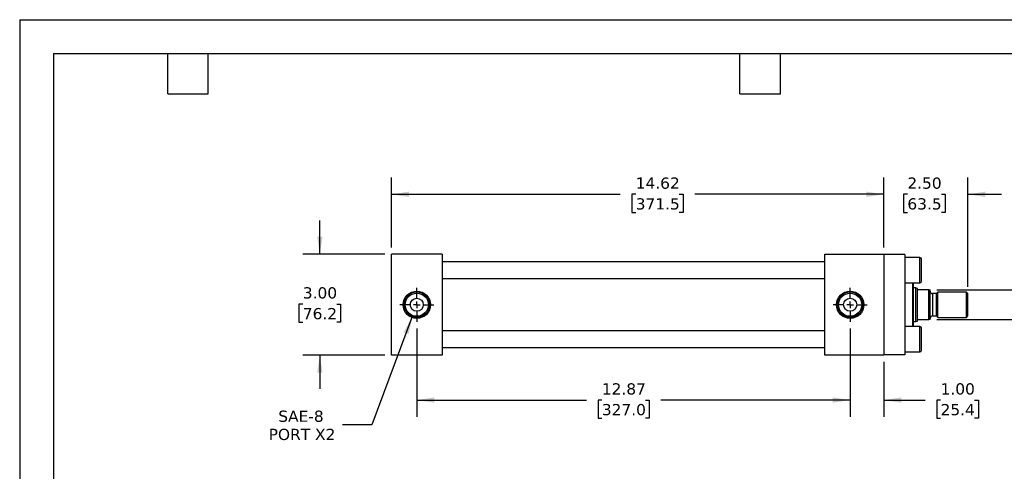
# Model space of a CAD drawing. Header units: inches. Extents: x 0 to 44, y 0 to 34.
# Tile 2 of 3: x 0 to 29.3, y 20.6 to 34. Entities that reach past the tile are written whole.
import ezdxf

# ---------------------------------------------------------------- set-up
doc = ezdxf.new("R2010")
doc.units = ezdxf.units.IN
doc.header["$LTSCALE"] = 4
doc.header["$MEASUREMENT"] = 0
doc.linetypes.add('SLD-Center', pattern=[0.75, 0.6, -0.05, 0.05, -0.05])
doc.linetypes.add('SLD-Solid', pattern=[0])
doc.layers.add('CENTER', color=40, linetype='SLD-Center')
doc.layers.add('DIMENSIONS', color=140, linetype='SLD-Solid', lineweight=25)
doc.layers.add('TEXT', color=140, linetype='SLD-Solid', lineweight=25)
doc.styles.add('SLDTEXTSTYLE0', font='VERDANA.TTF')
doc.dimstyles.new('SLDDIMSTYLE1', dxfattribs={"dimtxt": 0.339844, "dimasz": 0.52, "dimexe": 0, "dimexo": 0.0625, "dimgap": 0.084961, "dimtad": 0, "dimtih": 1, "dimtoh": 1, "dimrnd": 1e-09, "dimzin": 12, "dimdsep": 46, "dimtxsty": 'SLDTEXTSTYLE0', "dimsah": 1, "dimcen": 0.09, "dimadec": 0, "dimazin": 3, "dimtfac": 1, "dimtofl": 0, "dimtmove": 0, "dimatfit": 3, "dimfxl": 0, "dimfrac": 2, "dimtolj": 1, "dimtzin": 12, "dimarcsym": 0})
doc.dimstyles.new('SLDDIMSTYLE3', dxfattribs={"dimtxt": 0.339844, "dimasz": 0.52, "dimexe": 0, "dimexo": 0.0625, "dimgap": 0.084961, "dimtad": 0, "dimtih": 1, "dimtoh": 1, "dimrnd": 1e-09, "dimzin": 4, "dimdsep": 46, "dimtxsty": 'SLDTEXTSTYLE0', "dimsah": 1, "dimcen": 0.09, "dimadec": 0, "dimazin": 1, "dimtfac": 1, "dimtmove": 0, "dimatfit": 0, "dimfxl": 0, "dimfrac": 2, "dimtolj": 1, "dimtzin": 12, "dimarcsym": 0})
doc.dimstyles.new('SLDDIMSTYLE4', dxfattribs={"dimtxt": 0.339844, "dimasz": 0.52, "dimexe": 0, "dimexo": 0.0625, "dimgap": 0.084961, "dimtad": 0, "dimtih": 1, "dimtoh": 1, "dimrnd": 1e-09, "dimdsep": 46, "dimtxsty": 'SLDTEXTSTYLE0', "dimsah": 1, "dimcen": 0.09, "dimadec": 0, "dimazin": 2, "dimtfac": 1, "dimtmove": 0, "dimatfit": 0, "dimfxl": 0, "dimfrac": 2, "dimtolj": 1, "dimtzin": 12, "dimarcsym": 0})
doc.dimstyles.new('SLDDIMSTYLE5', dxfattribs={"dimtxt": 0.339844, "dimasz": 0.52, "dimexe": 0, "dimexo": 0.0625, "dimgap": 0.084961, "dimtad": 0, "dimtih": 1, "dimtoh": 1, "dimrnd": 1e-09, "dimzin": 12, "dimdsep": 46, "dimtxsty": 'SLDTEXTSTYLE0', "dimsah": 1, "dimcen": 0, "dimadec": 0, "dimazin": 3, "dimtfac": 1, "dimtofl": 0, "dimtmove": 0, "dimatfit": 3, "dimfxl": 0, "dimfrac": 2, "dimtolj": 1, "dimtzin": 12, "dimarcsym": 0})

# ---------------------------------------------------------------- blocks, each defined once
blk = doc.blocks.new('_D_8')
at = {"layer": 'DIMENSIONS'}
for p, q in [((11.047, 27.232), (11.047, 29.312)), ((25.672, 27.232), (25.672, 29.312)), ((11.047, 28.812), (17.842, 28.812)), ((18.302, 28.812), (18.188, 28.812)), ((18.188, 28.812), (18.188, 28.272)), ((19.595, 28.812), (19.709, 28.812)), ((19.709, 28.812), (19.709, 28.272)), ((25.672, 28.812), (20.056, 28.812)), ((18.188, 28.272), (18.302, 28.272)), ((19.709, 28.272), (19.595, 28.272))]:
    blk.add_line(p, q, dxfattribs=at)
for points in [[(11.047, 28.812), (11.567, 28.732), (11.567, 28.892)], [(25.672, 28.812), (25.152, 28.892), (25.152, 28.732)]]:
    blk.add_solid(points, dxfattribs=at)
at = {"layer": 'DIMENSIONS', "char_height": 0.3333, "attachment_point": 1, "style": 'SLDTEXTSTYLE0'}
for s, insert in [('14.62', (18.302, 29.312)), ('371.5', (18.302, 28.695))]:
    blk.add_mtext(s, dxfattribs=dict(at, insert=insert))
blk = doc.blocks.new('_D_9')
at = {"layer": 'DIMENSIONS'}
for p, q in [((25.672, 27.232), (25.672, 29.312)), ((28.172, 26.068), (28.172, 29.312)), ((25.672, 28.812), (24.672, 28.812)), ((26.373, 28.812), (26.259, 28.812)), ((26.259, 28.812), (26.259, 28.272)), ((27.383, 28.812), (27.497, 28.812)), ((27.497, 28.812), (27.497, 28.272)), ((28.172, 28.812), (29.172, 28.812)), ((26.259, 28.272), (26.373, 28.272)), ((27.497, 28.272), (27.383, 28.272))]:
    blk.add_line(p, q, dxfattribs=at)
for points in [[(25.672, 28.812), (25.152, 28.892), (25.152, 28.732)], [(28.172, 28.812), (28.692, 28.732), (28.692, 28.892)]]:
    blk.add_solid(points, dxfattribs=at)
at = {"layer": 'DIMENSIONS', "char_height": 0.3333, "attachment_point": 1, "style": 'SLDTEXTSTYLE0'}
for s, insert in [('2.50', (26.373, 29.312)), ('63.5', (26.373, 28.695))]:
    blk.add_mtext(s, dxfattribs=dict(at, insert=insert))
blk = doc.blocks.new('_D_10')
at = {"layer": 'DIMENSIONS'}
for p, q in [((31.203, 27.787), (31.089, 27.787)), ((31.089, 27.787), (31.089, 27.247)), ((32.213, 27.787), (32.327, 27.787)), ((32.327, 27.787), (32.327, 27.247)), ((30.747, 27.469), (29.747, 27.469)), ((29.747, 27.469), (29.747, 25.97)), ((31.089, 27.247), (31.203, 27.247)), ((32.327, 27.247), (32.213, 27.247)), ((27.247, 25.97), (30.247, 25.97)), ((27.247, 25.095), (30.247, 25.095)), ((29.747, 25.095), (29.747, 24.095))]:
    blk.add_line(p, q, dxfattribs=at)
for points in [[(29.747, 25.97), (29.827, 26.49), (29.667, 26.49)], [(29.747, 25.095), (29.667, 24.575), (29.827, 24.575)]]:
    blk.add_solid(points, dxfattribs=at)
at = {"layer": 'DIMENSIONS', "char_height": 0.3333, "attachment_point": 1, "style": 'SLDTEXTSTYLE0'}
for s, insert in [('0.88', (31.203, 28.287)), ('22.2', (31.203, 27.671)), ('FLATS', (31.016, 27.054))]:
    blk.add_mtext(s, dxfattribs=dict(at, insert=insert))
blk = doc.blocks.new('_D_11')
at = {"layer": 'DIMENSIONS'}
for p, q in [((24.672, 24.827), (24.672, 22.199)), ((25.672, 23.832), (25.672, 22.199)), ((24.672, 22.699), (23.672, 22.699)), ((25.672, 22.699), (26.9, 22.699)), ((27.36, 22.699), (27.246, 22.699)), ((27.246, 22.699), (27.246, 22.159)), ((28.37, 22.699), (28.484, 22.699)), ((28.484, 22.699), (28.484, 22.159)), ((27.246, 22.159), (27.36, 22.159)), ((28.484, 22.159), (28.37, 22.159))]:
    blk.add_line(p, q, dxfattribs=at)
for points in [[(24.672, 22.699), (24.152, 22.779), (24.152, 22.619)], [(25.672, 22.699), (26.192, 22.619), (26.192, 22.779)]]:
    blk.add_solid(points, dxfattribs=at)
at = {"layer": 'DIMENSIONS', "char_height": 0.3333, "attachment_point": 1, "style": 'SLDTEXTSTYLE0'}
for s, insert in [('1.00', (27.36, 23.198)), ('25.4', (27.36, 22.582))]:
    blk.add_mtext(s, dxfattribs=dict(at, insert=insert))
blk = doc.blocks.new('_D_12')
at = {"layer": 'DIMENSIONS'}
for p, q in [((11.797, 24.827), (11.797, 22.199)), ((24.672, 24.827), (24.672, 22.199)), ((11.797, 22.699), (16.836, 22.699)), ((17.296, 22.699), (17.182, 22.699)), ((17.182, 22.699), (17.182, 22.159)), ((18.589, 22.699), (18.703, 22.699)), ((18.703, 22.699), (18.703, 22.159)), ((24.672, 22.699), (19.049, 22.699)), ((17.182, 22.159), (17.296, 22.159)), ((18.703, 22.159), (18.589, 22.159))]:
    blk.add_line(p, q, dxfattribs=at)
for points in [[(11.797, 22.699), (12.317, 22.619), (12.317, 22.779)], [(24.672, 22.699), (24.152, 22.779), (24.152, 22.619)]]:
    blk.add_solid(points, dxfattribs=at)
at = {"layer": 'DIMENSIONS', "char_height": 0.3333, "attachment_point": 1, "style": 'SLDTEXTSTYLE0'}
for s, insert in [('12.87', (17.296, 23.198)), ('327.0', (17.296, 22.582))]:
    blk.add_mtext(s, dxfattribs=dict(at, insert=insert))
blk = doc.blocks.new('_D_13')
at = {"layer": 'DIMENSIONS'}
for p, q in [((8.917, 27.032), (8.917, 28.032)), ((10.847, 27.032), (8.417, 27.032)), ((8.412, 25.551), (8.297, 25.551)), ((8.297, 25.551), (8.297, 25.011)), ((9.421, 25.551), (9.536, 25.551)), ((9.536, 25.551), (9.536, 25.011)), ((8.297, 25.011), (8.412, 25.011)), ((9.536, 25.011), (9.421, 25.011)), ((10.847, 24.032), (8.417, 24.032)), ((8.917, 24.032), (8.917, 23.032))]:
    blk.add_line(p, q, dxfattribs=at)
for points in [[(8.917, 27.032), (8.997, 27.552), (8.837, 27.552)], [(8.917, 24.032), (8.837, 23.512), (8.997, 23.512)]]:
    blk.add_solid(points, dxfattribs=at)
at = {"layer": 'DIMENSIONS', "char_height": 0.3333, "attachment_point": 1, "style": 'SLDTEXTSTYLE0'}
for s, insert in [('3.00', (8.412, 26.051)), ('76.2', (8.412, 25.434))]:
    blk.add_mtext(s, dxfattribs=dict(at, insert=insert))
blk = doc.blocks.new('_D_14')
at = {"layer": 'DIMENSIONS'}
for p, q in [((11.665, 25.178), (10.467, 21.962)), ((10.467, 21.962), (9.592, 21.962))]:
    blk.add_line(p, q, dxfattribs=at)
blk.add_solid([(11.665, 25.178), (11.408, 24.718), (11.558, 24.662)], dxfattribs=at)
at = {"layer": 'DIMENSIONS', "char_height": 0.3333, "attachment_point": 1, "style": 'SLDTEXTSTYLE0'}
for s, insert in [('SAE-8', (7.683, 22.386)), ('PORT X2', (7.397, 21.846))]:
    blk.add_mtext(s, dxfattribs=dict(at, insert=insert))
blk = doc.blocks.new('SW_CENTERMARKSYMBOL_0')
at = {"layer": 'CENTER', "color": 0}
for p, q in [((0, 0.2), (0, 0.5055)), ((-0.2, 0), (-0.5055, 0)), ((0, 0), (-0.1, 0)), ((0, 0), (0, 0.1)), ((0, 0), (0, -0.1)), ((0, 0), (0.1, 0)), ((0.2, 0), (0.5055, 0)), ((0, -0.2), (0, -0.5055))]:
    blk.add_line(p, q, dxfattribs=at)
blk = doc.blocks.new('SW_CENTERMARKSYMBOL_1')
at = {"layer": 'CENTER', "color": 0}
for p, q in [((0, 0.2), (0, 0.5055)), ((-0.2, 0), (-0.5055, 0)), ((0, 0), (-0.1, 0)), ((0, 0), (0, 0.1)), ((0, 0), (0, -0.1)), ((0, 0), (0.1, 0)), ((0.2, 0), (0.5055, 0)), ((0, -0.2), (0, -0.5055))]:
    blk.add_line(p, q, dxfattribs=at)

msp = doc.modelspace()

# ---------------------------------------------------------------- linework, layer by layer
at = {"color": 7, "linetype": 'SLD-Solid'}
for q in [(0, 0), (44, 34)]:
    msp.add_line((0, 34), q, dxfattribs=at)
for p, q in [((12.547, 27.032), (11.047, 27.032)), ((11.047, 24.032), (11.047, 27.032)), ((12.547, 27.032), (12.547, 24.032)), ((23.922, 24.032), (23.922, 27.032)), ((23.922, 27.032), (25.672, 27.032)), ((25.672, 27.032), (25.672, 24.032)), ((26.297, 27.022), (25.672, 27.022)), ((26.297, 27.022), (26.297, 24.042)), ((26.747, 26.932), (26.297, 26.932)), ((26.747, 26.182), (26.747, 26.932)), ((23.922, 26.807), (12.547, 26.807)), ((12.547, 26.307), (23.922, 26.307)), ((26.297, 26.182), (26.747, 26.182)), ((26.534, 24.882), (26.534, 26.182)), ((26.554, 25.532), (26.554, 26.182)), ((26.628, 26.032), (26.554, 26.032)), ((26.672, 26.016), (26.628, 26.032)), ((26.628, 25.032), (26.628, 26.032)), ((26.672, 26.001), (26.672, 26.016)), ((26.672, 25.064), (26.672, 26.001)), ((27.008, 25.97), (26.703, 25.97)), ((27.008, 25.095), (27.008, 25.97)), ((27.047, 25.095), (27.047, 25.97)), ((27.234, 25.864), (27.122, 25.864)), ((27.122, 25.864), (27.122, 25.2)), ((27.277, 25.907), (27.234, 25.864)), ((27.234, 25.2), (27.234, 25.864)), ((28.133, 25.907), (27.277, 25.907)), ((27.277, 25.157), (27.277, 25.907)), ((28.172, 25.868), (28.133, 25.907)), ((28.133, 25.157), (28.133, 25.907)), ((28.172, 25.197), (28.172, 25.868)), ((11.61, 25.478), (11.61, 25.587)), ((26.554, 24.882), (26.554, 25.532)), ((27.122, 25.2), (27.234, 25.2)), ((27.234, 25.2), (27.277, 25.157)), ((27.277, 25.157), (28.133, 25.157)), ((28.133, 25.157), (28.172, 25.197)), ((26.747, 24.882), (26.297, 24.882)), ((26.554, 25.032), (26.628, 25.032)), ((26.628, 25.032), (26.672, 25.048)), ((26.672, 25.048), (26.672, 25.064)), ((26.703, 25.095), (27.008, 25.095)), ((26.747, 24.132), (26.747, 24.882)), ((23.922, 24.757), (12.547, 24.757)), ((12.547, 24.032), (11.047, 24.032)), ((12.547, 24.257), (23.922, 24.257)), ((25.672, 24.032), (23.922, 24.032)), ((26.297, 24.042), (25.672, 24.042)), ((26.297, 24.132), (26.747, 24.132))]:
    msp.add_line(p, q)
for centre, radius in [((11.797, 25.532), 0.406), ((11.797, 25.532), 0.379), ((11.797, 25.532), 0.344), ((24.672, 25.532), 0.406), ((24.672, 25.532), 0.379), ((24.672, 25.532), 0.344), ((11.797, 25.532), 0.195), ((24.672, 25.532), 0.195)]:
    msp.add_circle(centre, radius)
for centre, radius, start, end in [((26.747, 26.882), 0.05, 0, 90), ((26.747, 26.232), 0.05, 270, 0), ((27.122, 25.939), 0.075, 180, 270), ((27.122, 25.125), 0.075, 90, 180), ((26.747, 24.832), 0.05, 0, 90), ((26.747, 24.182), 0.05, 270, 0)]:
    msp.add_arc(centre, radius, start, end)
for points, knots in [([(26.797, 26.232), (26.797, 26.232), (26.797, 26.267), (26.797, 26.389), (26.797, 26.471), (26.797, 26.644), (26.797, 26.726), (26.797, 26.848), (26.797, 26.882), (26.797, 26.882)], [0, 0, 0, 0, 0.25, 0.25, 0.5, 0.5, 0.75, 0.75, 1, 1, 1, 1]), ([(26.703, 25.97), (26.699, 25.97), (26.695, 25.971), (26.688, 25.973), (26.686, 25.975), (26.68, 25.98), (26.678, 25.983), (26.674, 25.989), (26.673, 25.991), (26.672, 25.997), (26.672, 25.999), (26.672, 26.001)], [0, 0, 0, 0, 0.125, 0.125, 0.25, 0.25, 0.5, 0.5, 0.75, 0.75, 1, 1, 1, 1]), ([(26.672, 25.064), (26.672, 25.066), (26.672, 25.068), (26.673, 25.073), (26.674, 25.076), (26.678, 25.082), (26.68, 25.085), (26.686, 25.09), (26.688, 25.091), (26.695, 25.094), (26.699, 25.095), (26.703, 25.095)], [0, 0, 0, 0, 0.25, 0.25, 0.5, 0.5, 0.75, 0.75, 0.875, 0.875, 1, 1, 1, 1]), ([(26.797, 24.507), (26.797, 24.594), (26.797, 24.676), (26.797, 24.798), (26.797, 24.832), (26.797, 24.832)], [0, 0, 0, 0, 0.5, 0.5, 1, 1, 1, 1]), ([(26.797, 24.182), (26.797, 24.182), (26.797, 24.217), (26.797, 24.339), (26.797, 24.421), (26.797, 24.507)], [0, 0, 0, 0, 0.5, 0.5, 1, 1, 1, 1])]:
    msp.add_open_spline(points, degree=3, knots=knots)
for points in [[(27.008, 25.97), (27.025, 25.97), (27.039, 25.97), (27.047, 25.97)], [(27.047, 25.095), (27.039, 25.095), (27.025, 25.095), (27.008, 25.095)]]:
    msp.add_open_spline(points, degree=3)
at = {"layer": 'TEXT'}
for p, q in [((1, 33), (43, 33)), ((1, 33), (1, 1)), ((4.4, 31.8), (4.4, 33)), ((5.6, 31.8), (5.6, 33)), ((21.4, 31.8), (21.4, 33)), ((22.6, 31.8), (22.6, 33)), ((4.4, 31.8), (5.6, 31.8)), ((21.4, 31.8), (22.6, 31.8))]:
    msp.add_line(p, q, dxfattribs=at)

# ---------------------------------------------------------------- block references
at = {"layer": 'CENTER'}
for name, p in [('SW_CENTERMARKSYMBOL_0', (11.797, 25.532)), ('SW_CENTERMARKSYMBOL_1', (24.672, 25.532))]:
    msp.add_blockref(name, p, dxfattribs=at)

# ---------------------------------------------------------------- dimensions: what is measured, and where the dimension line sits
at = {"layer": 'DIMENSIONS'}
for base, p1, p2, dimstyle, picture, middle in [((25.6719, 28.8121), (11.0472, 27.0324), (25.6719, 27.0324), 'SLDDIMSTYLE1', '_D_8', (18.9487, 28.8121)), ((28.172, 28.812), (25.672, 27.032), (28.172, 25.868), 'SLDDIMSTYLE3', '_D_9', (26.878, 28.812)), ((24.6719, 22.6989), (11.7972, 25.0269), (24.6719, 25.0269), 'SLDDIMSTYLE1', '_D_12', (17.9425, 22.6989)), ((25.672, 22.699), (24.672, 25.027), (25.672, 24.032), 'SLDDIMSTYLE3', '_D_11', (27.865, 22.699))]:
    dim = msp.add_linear_dim(base=base, p1=p1, p2=p2, dimstyle=dimstyle, dxfattribs=at)
    dim.commit()
    dim.dimension.update_dxf_attribs({"geometry": picture, "text_midpoint": middle, "dimtype": 160})
dim = msp.add_linear_dim(base=(29.746706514, 25.96990812), p1=(27.046903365, 25.09490812), p2=(27.046903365, 25.96990812), angle=90, text='<>\\PFLATS', dimstyle='SLDDIMSTYLE4', dxfattribs=at)
dim.commit()
dim.dimension.update_dxf_attribs({"geometry": '_D_10', "text_midpoint": (29.746706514, 27.46946278), "dimtype": 160})
dim = msp.add_linear_dim(base=(8.917, 27.032), p1=(11.047, 24.032), p2=(11.047, 27.032), angle=90, dimstyle='SLDDIMSTYLE3', dxfattribs=at)
dim.commit()
dim.dimension.update_dxf_attribs({"geometry": '_D_13', "text_midpoint": (8.917, 25.551), "dimtype": 160})
dim = msp.add_diameter_dim_2p(p1=(11.929, 25.887), p2=(11.665, 25.178), text='SAE-8\\PPORT X2', dimstyle='SLDDIMSTYLE5', override={"dimpost": '<>'}, dxfattribs=at)
dim.commit()
dim.dimension.update_dxf_attribs({"geometry": '_D_14', "text_midpoint": (8.369, 21.962), "dimtype": 163})

doc.saveas('drawing.dxf')
